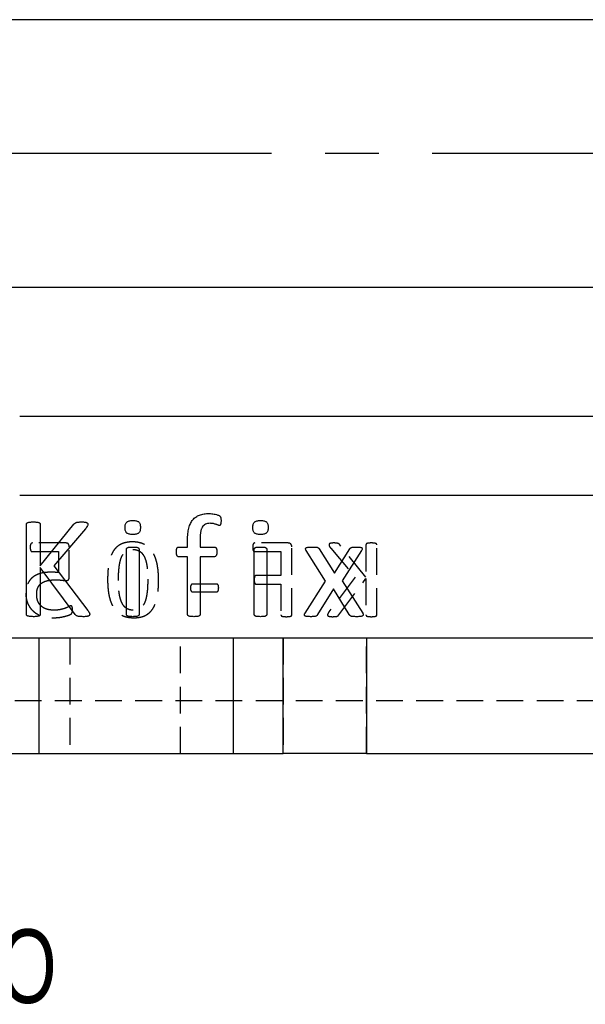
# Model space of a CAD drawing. Extents: x 79 to 812, y 8 to 551.
# Tile 2 of 31: x 190 to 244, y 52 to 145. Entities that reach past the tile are written whole.
import ezdxf

# ---------------------------------------------------------------- set-up
doc = ezdxf.new("R2010")
doc.units = 0
doc.header["$LTSCALE"] = 2
doc.linetypes.add('CENTERX2', pattern=[20.32, 12.7, -2.54, 2.54, -2.54])
doc.linetypes.add('HIDDEN', pattern=[1.905, 1.27, -0.635])
doc.layers.get('0').update_dxf_attribs({"linetype": 'CONTINUOUS'})
doc.styles.add('SLDTEXTSTYLE0', font='TXT', dxfattribs={"width": 0.75})

msp = doc.modelspace()

# ---------------------------------------------------------------- linework, layer by layer
at = {"color": 7, "linetype": 'CONTINUOUS'}
for p, q in [((291.5043, 145.4645), (184.314, 145.4645)), ((184.314, 120.0645), (281.6315, 120.0645)), ((293.914, 107.7645), (190.314, 107.7645)), ((300.314, 100.2645), (190.314, 100.2645)), ((190.946, 88.9858), (190.946, 97.5432)), ((192.2696, 97.5432), (192.2696, 93.5809)), ((192.2696, 93.5809), (195.4667, 97.5432)), ((196.5628, 97.1172), (193.5683, 93.5809)), ((206.246, 95.3822), (206.246, 96.0398)), ((207.4372, 96.0894), (207.4372, 95.3822)), ((200.449, 88.9775), (200.449, 95.1692)), ((201.6402, 95.1692), (201.6402, 88.9775)), ((205.4002, 95.3822), (206.246, 95.3822)), ((206.246, 94.4557), (205.4002, 94.4557)), ((206.246, 88.9796), (206.246, 94.4557)), ((207.4372, 95.3822), (208.8021, 95.3822)), ((208.8021, 94.4557), (207.4372, 94.4557)), ((207.4372, 94.4557), (207.4372, 88.9796)), ((212.5725, 88.9775), (212.5725, 95.1692)), ((213.7637, 95.1692), (213.7637, 88.9775)), ((219.3498, 92.1292), (217.501, 95.0389)), ((218.7501, 95.2043), (220.1811, 92.8985)), ((220.1811, 92.8985), (221.6329, 95.2043)), ((222.7641, 95.0389), (220.9277, 92.1623)), ((193.5683, 93.5809), (196.7923, 89.3498)), ((195.5929, 88.9858), (192.2696, 93.4444)), ((192.2696, 93.4444), (192.2696, 88.9858)), ((217.3955, 89.1078), (219.3498, 92.1292)), ((220.9277, 92.1623), (222.8675, 89.1078)), ((220.0902, 91.4137), (218.5888, 88.9569)), ((221.5977, 88.9569), (220.0902, 91.4137)), ((158.314, 86.7645), (192.1388, 86.7645)), ((192.1388, 86.7645), (192.1388, 75.7645)), ((192.1388, 86.7645), (210.5879, 86.7645)), ((210.5879, 86.7645), (210.5879, 75.7645)), ((210.5879, 86.7645), (215.3114, 86.7645)), ((215.3114, 75.7645), (215.3114, 86.7645)), ((215.3114, 86.7645), (223.2144, 86.7645)), ((223.2144, 86.7645), (223.2144, 75.7645)), ((223.2144, 86.7645), (277.4135, 86.7645)), ((158.314, 75.7645), (192.1388, 75.7645)), ((192.1388, 75.7645), (210.5879, 75.7645)), ((210.5879, 75.7645), (215.3114, 75.7645)), ((223.2144, 75.7645), (215.3114, 75.7645)), ((223.2144, 75.7645), (277.4135, 75.7645))]:
    msp.add_line(p, q, dxfattribs=at)
at = {"color": 179, "linetype": 'CENTERX2'}
msp.add_line((295.5043, 132.7645), (116.5043, 132.7645), dxfattribs=at)
at = {"color": 7, "linetype": 'HIDDEN'}
for p, q in [((194.681, 95.7645), (191.5156, 95.7645)), ((195.0123, 92.5428), (195.0123, 95.4107)), ((215.7868, 95.7645), (212.615, 95.7645)), ((216.1359, 88.9366), (216.1359, 95.3881)), ((223.177, 92.5106), (220.6904, 95.5924)), ((223.177, 95.5924), (223.177, 92.5106)), ((224.2064, 88.9366), (224.2064, 95.5924)), ((191.5011, 94.941), (193.9829, 94.941)), ((193.9829, 94.941), (193.9829, 92.9465)), ((212.6085, 94.941), (215.1064, 94.941)), ((215.1064, 94.941), (215.1064, 92.6763)), ((219.8379, 95.2611), (222.1669, 92.5106)), ((215.1064, 92.6763), (212.7501, 92.6763)), ((208.9998, 91.8528), (206.7126, 91.8528)), ((212.7501, 91.8528), (215.1064, 91.8528)), ((215.1064, 91.8528), (215.1064, 88.9382)), ((222.1669, 92.5106), (219.6593, 89.2197)), ((220.5922, 88.9366), (223.177, 92.4045)), ((223.177, 92.4045), (223.177, 88.9366)), ((206.7126, 91.1322), (208.9998, 91.1322)), ((192.1388, 86.7645), (192.1388, 75.7645)), ((195.064, 86.7645), (195.064, 75.7645)), ((205.564, 75.7645), (205.564, 86.7645)), ((210.5879, 86.7645), (210.5879, 75.7645)), ((215.3114, 86.7645), (215.3114, 75.7645)), ((223.2144, 75.7645), (223.2144, 86.7645)), ((302.8809, 80.7645), (183.1833, 80.7645))]:
    msp.add_line(p, q, dxfattribs=at)
at = {"color": 7, "linetype": 'CONTINUOUS'}
for points, knots in [([(206.246, 96.0398), (206.2476, 96.1467), (206.2508, 96.3532), (206.2739, 96.6514), (206.3095, 96.9267), (206.3631, 97.1785), (206.4331, 97.4079), (206.52, 97.6149), (206.621, 97.8023), (206.7423, 97.9657), (206.8774, 98.1115), (207.0317, 98.2332), (207.2013, 98.3357), (207.3869, 98.4185), (207.5894, 98.4829), (207.8092, 98.5274), (208.0459, 98.5548), (208.2092, 98.5573), (208.2934, 98.5586)], [0, 0, 0, 0, 0.0857008, 0.165525, 0.2397075, 0.3081136, 0.3717514, 0.4317009, 0.4878562, 0.542026, 0.5944212, 0.6467318, 0.699057, 0.7529895, 0.8092751, 0.8691125, 0.9325314, 1, 1, 1, 1]), ([(208.2934, 98.5586), (208.3749, 98.5572), (208.536, 98.5545), (208.7647, 98.516), (208.9644, 98.4754), (209.1196, 98.4252), (209.228, 98.3795), (209.2989, 98.333), (209.3427, 98.2808), (209.3758, 98.2221), (209.4012, 98.1502), (209.4136, 98.0641), (209.4223, 97.9626), (209.4224, 97.8893), (209.4225, 97.8493)], [0, 0, 0, 0, 0.1572104, 0.3106333, 0.4469262, 0.5504783, 0.6249484, 0.6736927, 0.7123862, 0.7553128, 0.8033062, 0.8586708, 0.9227849, 1, 1, 1, 1]), ([(190.946, 97.5432), (190.9478, 97.5607), (190.9511, 97.5951), (190.9752, 97.6446), (191.0225, 97.6829), (191.092, 97.7085), (191.183, 97.7303), (191.3006, 97.7481), (191.4447, 97.7636), (191.5505, 97.7642), (191.6078, 97.7645)], [0, 0, 0, 0, 0.06905503, 0.13614289, 0.21158208, 0.30326861, 0.42697252, 0.58167306, 0.77355099, 1, 1, 1, 1]), ([(191.6078, 97.7645), (191.6665, 97.7643), (191.773, 97.7639), (191.9177, 97.7477), (192.0342, 97.7309), (192.1245, 97.7074), (192.1947, 97.6842), (192.2404, 97.6438), (192.2645, 97.5952), (192.2679, 97.5607), (192.2696, 97.5432)], [0, 0, 0, 0, 0.231771, 0.4208279, 0.5754408, 0.6964318, 0.7905861, 0.8639343, 0.9309841, 1, 1, 1, 1]), ([(195.4667, 97.5432), (195.4811, 97.5632), (195.5091, 97.6018), (195.5637, 97.649), (195.6272, 97.6871), (195.7038, 97.7154), (195.7937, 97.7387), (195.9035, 97.7516), (196.038, 97.7626), (196.1374, 97.7639), (196.1926, 97.7645)], [0, 0, 0, 0, 0.0930697, 0.1801088, 0.2715495, 0.3725057, 0.488512, 0.6230583, 0.7908421, 1, 1, 1, 1]), ([(196.1926, 97.7645), (196.2478, 97.7644), (196.3461, 97.7642), (196.4777, 97.7478), (196.5808, 97.7313), (196.6595, 97.7063), (196.7185, 97.6774), (196.7548, 97.6364), (196.7743, 97.5911), (196.7767, 97.5593), (196.7778, 97.5432)], [0, 0, 0, 0, 0.2409317, 0.4287813, 0.5787737, 0.695882, 0.7888733, 0.8613807, 0.9301672, 1, 1, 1, 1]), ([(196.7778, 97.5432), (196.776, 97.5133), (196.7722, 97.4506), (196.7308, 97.354), (196.6604, 97.2421), (196.5989, 97.1635), (196.5628, 97.1172)], [0, 0, 0, 0, 0.1841002, 0.3847019, 0.6385165, 1, 1, 1, 1]), ([(200.3166, 97.2289), (200.3184, 97.2883), (200.3218, 97.3977), (200.3495, 97.5477), (200.3973, 97.6687), (200.4706, 97.7622), (200.5735, 97.8264), (200.7049, 97.867), (200.867, 97.8941), (200.9858, 97.8959), (201.0508, 97.8969)], [0, 0, 0, 0, 0.1523232, 0.2802837, 0.3896417, 0.4827042, 0.5798111, 0.6955582, 0.8336375, 1, 1, 1, 1]), ([(201.0508, 97.8969), (201.115, 97.8959), (201.2324, 97.894), (201.3927, 97.8672), (201.5212, 97.826), (201.6229, 97.7645), (201.693, 97.6726), (201.7429, 97.556), (201.7664, 97.4076), (201.7703, 97.3), (201.7725, 97.2413)], [0, 0, 0, 0, 0.1674764, 0.3061983, 0.4222684, 0.5185864, 0.6107483, 0.7187127, 0.8468072, 1, 1, 1, 1]), ([(208.3802, 97.6322), (208.2997, 97.6292), (208.1486, 97.6236), (207.9393, 97.5561), (207.7678, 97.4392), (207.658, 97.3037), (207.5914, 97.1736), (207.5482, 97.0603), (207.5111, 96.9345), (207.4823, 96.7948), (207.4622, 96.6406), (207.4488, 96.4708), (207.4371, 96.2854), (207.4372, 96.1563), (207.4372, 96.0894)], [0, 0, 0, 0, 0.1162007, 0.2181414, 0.313645, 0.4129376, 0.4669511, 0.5247765, 0.5882514, 0.6565636, 0.731089, 0.813225, 0.9031861, 1, 1, 1, 1]), ([(209.2612, 97.4295), (209.2431, 97.4316), (209.2012, 97.4366), (209.1341, 97.4619), (209.054, 97.4967), (208.9562, 97.5306), (208.8422, 97.5697), (208.7074, 97.6018), (208.5515, 97.6288), (208.4397, 97.631), (208.3802, 97.6322)], [0, 0, 0, 0, 0.0597748, 0.1388168, 0.2346044, 0.3481738, 0.4796729, 0.6317812, 0.8043711, 1, 1, 1, 1]), ([(209.4225, 97.8493), (209.4217, 97.8107), (209.4203, 97.7409), (209.4106, 97.6474), (209.395, 97.5737), (209.38, 97.5172), (209.3616, 97.4732), (209.3343, 97.4446), (209.2988, 97.4313), (209.2744, 97.4302), (209.2612, 97.4295)], [0, 0, 0, 0, 0.233662, 0.4224612, 0.5672106, 0.6886393, 0.7763059, 0.8529682, 0.9203346, 1, 1, 1, 1]), ([(212.4402, 97.2289), (212.442, 97.2883), (212.4453, 97.3977), (212.4731, 97.5477), (212.5208, 97.6687), (212.5942, 97.7622), (212.697, 97.8264), (212.8284, 97.867), (212.9905, 97.8941), (213.1094, 97.8959), (213.1743, 97.8969)], [0, 0, 0, 0, 0.1523232, 0.2802837, 0.3896417, 0.4827042, 0.5798111, 0.6955582, 0.8336375, 1, 1, 1, 1]), ([(213.1743, 97.8969), (213.2385, 97.8959), (213.356, 97.894), (213.5162, 97.8672), (213.6448, 97.826), (213.7464, 97.7645), (213.8165, 97.6726), (213.8664, 97.556), (213.8899, 97.4076), (213.8939, 97.3), (213.896, 97.2413)], [0, 0, 0, 0, 0.1674764, 0.3061983, 0.4222684, 0.5185864, 0.6107483, 0.7187127, 0.8468072, 1, 1, 1, 1]), ([(201.0384, 96.5733), (200.9741, 96.5743), (200.8566, 96.5759), (200.6969, 96.6037), (200.5676, 96.6418), (200.4657, 96.7039), (200.3963, 96.7969), (200.3494, 96.915), (200.3217, 97.0622), (200.3184, 97.1702), (200.3166, 97.2289)], [0, 0, 0, 0, 0.1673973, 0.3060538, 0.4214962, 0.5177687, 0.6112981, 0.718505, 0.8468795, 1, 1, 1, 1]), ([(201.7725, 97.2413), (201.7707, 97.1819), (201.7674, 97.0726), (201.7396, 96.9225), (201.6919, 96.8015), (201.6185, 96.7081), (201.5156, 96.6439), (201.3842, 96.6032), (201.2221, 96.5761), (201.1033, 96.5743), (201.0384, 96.5733)], [0, 0, 0, 0, 0.1523232, 0.2802837, 0.3896417, 0.4827042, 0.5798111, 0.6955582, 0.8336375, 1, 1, 1, 1]), ([(213.1619, 96.5733), (213.0976, 96.5743), (212.9801, 96.5759), (212.8205, 96.6037), (212.6911, 96.6418), (212.5892, 96.7039), (212.5198, 96.7969), (212.473, 96.915), (212.4452, 97.0622), (212.4419, 97.1702), (212.4402, 97.2289)], [0, 0, 0, 0, 0.1673973, 0.3060538, 0.4214962, 0.5177687, 0.6112981, 0.718505, 0.8468795, 1, 1, 1, 1]), ([(213.896, 97.2413), (213.8942, 97.1819), (213.8909, 97.0726), (213.8631, 96.9225), (213.8154, 96.8015), (213.742, 96.7081), (213.6392, 96.6439), (213.5078, 96.6032), (213.3457, 96.5761), (213.2268, 96.5743), (213.1619, 96.5733)], [0, 0, 0, 0, 0.1523232, 0.2802837, 0.3896417, 0.4827042, 0.5798111, 0.6955582, 0.8336375, 1, 1, 1, 1]), ([(200.449, 95.1692), (200.4503, 95.1845), (200.4529, 95.2155), (200.4719, 95.2609), (200.5109, 95.3011), (200.5721, 95.3305), (200.6536, 95.355), (200.7594, 95.3699), (200.8906, 95.38), (200.9873, 95.3814), (201.0404, 95.3822)], [0, 0, 0, 0, 0.0666297, 0.135191, 0.2094886, 0.3048099, 0.4272578, 0.5792087, 0.7688566, 1, 1, 1, 1]), ([(201.0404, 95.3822), (201.0956, 95.3815), (201.1944, 95.3802), (201.3276, 95.3697), (201.4324, 95.3557), (201.512, 95.3298), (201.5724, 95.3006), (201.6122, 95.2606), (201.6372, 95.2166), (201.6392, 95.1846), (201.6402, 95.1692)], [0, 0, 0, 0, 0.2382497, 0.4264025, 0.5771554, 0.6929601, 0.7875298, 0.8633167, 0.9338956, 1, 1, 1, 1]), ([(205.1872, 94.9148), (205.1885, 94.9541), (205.1907, 95.0265), (205.1959, 95.1268), (205.2161, 95.2081), (205.2374, 95.2747), (205.2675, 95.325), (205.3058, 95.3596), (205.351, 95.3789), (205.3835, 95.3811), (205.4002, 95.3822)], [0, 0, 0, 0, 0.2065532, 0.3809883, 0.5259392, 0.6450644, 0.7475602, 0.8296655, 0.9124073, 1, 1, 1, 1]), ([(205.4002, 94.4557), (205.3834, 94.4567), (205.3505, 94.4585), (205.3055, 94.4806), (205.2687, 94.5167), (205.2367, 94.5654), (205.2159, 94.6311), (205.1992, 94.7114), (205.1898, 94.8077), (205.1881, 94.8776), (205.1872, 94.9148)], [0, 0, 0, 0, 0.0891581, 0.1748978, 0.2609538, 0.3621744, 0.4834286, 0.6265761, 0.8008068, 1, 1, 1, 1]), ([(208.8021, 95.3822), (208.8189, 95.3812), (208.8508, 95.3793), (208.8949, 95.359), (208.9329, 95.3246), (208.9646, 95.2746), (208.9914, 95.2088), (209.0119, 95.1268), (209.0235, 95.0268), (209.0248, 94.9541), (209.0254, 94.9148)], [0, 0, 0, 0, 0.087342, 0.1665407, 0.2484111, 0.3525726, 0.473963, 0.6193538, 0.7940379, 1, 1, 1, 1]), ([(209.0254, 94.9148), (209.0244, 94.8776), (209.0225, 94.8078), (209.0147, 94.7109), (208.9928, 94.6304), (208.9615, 94.5512), (208.9026, 94.4731), (208.8342, 94.4613), (208.8021, 94.4557)], [0, 0, 0, 0, 0.19878869, 0.37266557, 0.51721749, 0.64088041, 0.83121794, 1, 1, 1, 1]), ([(212.5725, 95.1692), (212.5738, 95.1845), (212.5764, 95.2155), (212.5955, 95.2609), (212.6344, 95.3011), (212.6956, 95.3305), (212.7771, 95.355), (212.883, 95.3699), (213.0142, 95.38), (213.1109, 95.3814), (213.164, 95.3822)], [0, 0, 0, 0, 0.0666297, 0.135191, 0.2094886, 0.3048099, 0.4272578, 0.5792087, 0.7688566, 1, 1, 1, 1]), ([(213.164, 95.3822), (213.2191, 95.3815), (213.3179, 95.3802), (213.4511, 95.3697), (213.5559, 95.3557), (213.6355, 95.3298), (213.696, 95.3006), (213.7357, 95.2606), (213.7607, 95.2166), (213.7627, 95.1846), (213.7637, 95.1692)], [0, 0, 0, 0, 0.2382497, 0.4264025, 0.5771554, 0.6929601, 0.7875298, 0.8633167, 0.9338956, 1, 1, 1, 1]), ([(217.501, 95.0389), (217.4853, 95.0672), (217.4576, 95.1171), (217.4354, 95.194), (217.4503, 95.2651), (217.5073, 95.3189), (217.5957, 95.3534), (217.7189, 95.3711), (217.8786, 95.3797), (217.9987, 95.3813), (218.0656, 95.3822)], [0, 0, 0, 0, 0.1108171, 0.1955455, 0.2682457, 0.3466941, 0.452366, 0.5889376, 0.7710363, 1, 1, 1, 1]), ([(218.0656, 95.3822), (218.1263, 95.3822), (218.2346, 95.3821), (218.3794, 95.3734), (218.4918, 95.3627), (218.5771, 95.344), (218.6417, 95.3212), (218.6868, 95.2866), (218.7205, 95.2474), (218.74, 95.219), (218.7501, 95.2043)], [0, 0, 0, 0, 0.2453727, 0.4380778, 0.5867935, 0.7011075, 0.7911953, 0.8608989, 0.9280464, 1, 1, 1, 1]), ([(221.6329, 95.2043), (221.6422, 95.2177), (221.6608, 95.2443), (221.6954, 95.2805), (221.7361, 95.3148), (221.7931, 95.3404), (221.8668, 95.3606), (221.9668, 95.3746), (222.0981, 95.3818), (222.1974, 95.382), (222.2533, 95.3822)], [0, 0, 0, 0, 0.0720961, 0.1434114, 0.2216527, 0.3063652, 0.417562, 0.5597009, 0.7525415, 1, 1, 1, 1]), ([(222.2533, 95.3822), (222.3147, 95.3814), (222.4252, 95.3801), (222.5735, 95.37), (222.6893, 95.3555), (222.7721, 95.3239), (222.8286, 95.2754), (222.8371, 95.2031), (222.8105, 95.1245), (222.781, 95.0701), (222.7641, 95.0389)], [0, 0, 0, 0, 0.2184823, 0.3931647, 0.529943, 0.6311338, 0.7074918, 0.7797148, 0.8737796, 1, 1, 1, 1]), ([(191.6078, 88.7645), (191.5506, 88.7653), (191.445, 88.7668), (191.3001, 88.777), (191.1837, 88.8006), (191.0912, 88.8172), (191.0222, 88.8464), (190.975, 88.8866), (190.9521, 88.9363), (190.948, 88.9698), (190.946, 88.9858)], [0, 0, 0, 0, 0.226555, 0.4182704, 0.5734997, 0.6966282, 0.789447, 0.8667252, 0.9362958, 1, 1, 1, 1]), ([(192.2696, 88.9858), (192.2676, 88.9698), (192.2635, 88.9362), (192.2406, 88.8874), (192.1951, 88.845), (192.1253, 88.8183), (192.0335, 88.8), (191.9182, 88.7773), (191.7727, 88.7665), (191.6664, 88.7652), (191.6078, 88.7645)], [0, 0, 0, 0, 0.06366785, 0.13319886, 0.20843288, 0.30369096, 0.42409133, 0.57923217, 0.76812122, 1, 1, 1, 1]), ([(196.3456, 88.7645), (196.2718, 88.766), (196.1386, 88.7686), (195.9598, 88.7804), (195.821, 88.8061), (195.718, 88.8526), (195.6479, 88.9172), (195.6109, 88.9633), (195.5929, 88.9858)], [0, 0, 0, 0, 0.2698939, 0.4874499, 0.6550981, 0.7836639, 0.8944326, 1, 1, 1, 1]), ([(196.9598, 88.9982), (196.9586, 88.9808), (196.9563, 88.9464), (196.937, 88.8967), (196.8992, 88.851), (196.8348, 88.8231), (196.7516, 88.7981), (196.6435, 88.7779), (196.5051, 88.7662), (196.4029, 88.7651), (196.3456, 88.7645)], [0, 0, 0, 0, 0.0717701, 0.1421686, 0.216987, 0.3100501, 0.4263571, 0.5772913, 0.763352, 1, 1, 1, 1]), ([(196.7923, 89.3498), (196.8102, 89.3222), (196.8422, 89.2728), (196.8862, 89.206), (196.9135, 89.1508), (196.9387, 89.1004), (196.9546, 89.0509), (196.9582, 89.0141), (196.9598, 88.9982)], [0, 0, 0, 0, 0.2505113, 0.4486623, 0.608365, 0.7187607, 0.8782042, 1, 1, 1, 1]), ([(201.0404, 88.7645), (200.9874, 88.7658), (200.8908, 88.7681), (200.759, 88.7729), (200.6543, 88.7933), (200.5715, 88.8134), (200.5118, 88.8439), (200.4714, 88.8817), (200.4524, 88.9284), (200.4501, 88.9609), (200.449, 88.9775)], [0, 0, 0, 0, 0.230397, 0.4192195, 0.5711811, 0.6923877, 0.7874011, 0.8593135, 0.9276535, 1, 1, 1, 1]), ([(201.6402, 88.9775), (201.6393, 88.9607), (201.6377, 88.9274), (201.6128, 88.882), (201.5715, 88.8444), (201.5125, 88.8141), (201.4316, 88.7925), (201.3281, 88.7731), (201.1942, 88.7679), (201.0956, 88.7657), (201.0404, 88.7645)], [0, 0, 0, 0, 0.0717766, 0.1421281, 0.2156024, 0.3098675, 0.4244183, 0.5751828, 0.762518, 1, 1, 1, 1]), ([(206.8416, 88.7645), (206.7893, 88.7658), (206.6934, 88.7682), (206.5628, 88.7726), (206.4591, 88.7937), (206.3766, 88.813), (206.3171, 88.8453), (206.2727, 88.8807), (206.2513, 88.9288), (206.2478, 88.9622), (206.246, 88.9796)], [0, 0, 0, 0, 0.22671974, 0.41497173, 0.56354008, 0.68438043, 0.77910682, 0.85513631, 0.9244987, 1, 1, 1, 1]), ([(207.4372, 88.9796), (207.4365, 88.9621), (207.4351, 88.9281), (207.4099, 88.8812), (207.3665, 88.8452), (207.3066, 88.813), (207.2235, 88.7934), (207.1197, 88.773), (206.9891, 88.768), (206.894, 88.7658), (206.8416, 88.7645)], [0, 0, 0, 0, 0.075022, 0.1456558, 0.2216186, 0.3162619, 0.4369963, 0.5883657, 0.7734791, 1, 1, 1, 1]), ([(213.164, 88.7645), (213.1109, 88.7658), (213.0144, 88.7681), (212.8825, 88.7729), (212.7779, 88.7933), (212.6951, 88.8134), (212.6354, 88.8439), (212.5949, 88.8817), (212.5759, 88.9284), (212.5737, 88.9609), (212.5725, 88.9775)], [0, 0, 0, 0, 0.230397, 0.4192195, 0.5711811, 0.6923877, 0.7874011, 0.8593135, 0.9276535, 1, 1, 1, 1]), ([(213.7637, 88.9775), (213.7629, 88.9607), (213.7613, 88.9274), (213.7364, 88.882), (213.695, 88.8444), (213.6361, 88.8141), (213.5551, 88.7925), (213.4516, 88.7731), (213.3177, 88.7679), (213.2191, 88.7657), (213.164, 88.7645)], [0, 0, 0, 0, 0.07177663, 0.14212812, 0.2156024, 0.30986745, 0.42441828, 0.5751828, 0.76251795, 1, 1, 1, 1]), ([(217.9063, 88.7645), (217.845, 88.7653), (217.7339, 88.7668), (217.5845, 88.7763), (217.4707, 88.8002), (217.3882, 88.8327), (217.337, 88.8841), (217.3239, 88.953), (217.3478, 89.0296), (217.3783, 89.0796), (217.3955, 89.1078)], [0, 0, 0, 0, 0.221404, 0.4010929, 0.5386701, 0.6399395, 0.7173984, 0.7886169, 0.8809065, 1, 1, 1, 1]), ([(218.5888, 88.9569), (218.5796, 88.9414), (218.561, 88.9099), (218.5238, 88.8683), (218.4737, 88.8322), (218.4071, 88.8037), (218.319, 88.7875), (218.2094, 88.7722), (218.0691, 88.7649), (217.9649, 88.7647), (217.9063, 88.7645)], [0, 0, 0, 0, 0.0722975, 0.1468973, 0.222317, 0.3191556, 0.4355338, 0.5810032, 0.7643228, 1, 1, 1, 1]), ([(222.3029, 88.7645), (222.2402, 88.7647), (222.1292, 88.765), (221.9811, 88.7718), (221.8683, 88.7875), (221.7797, 88.8029), (221.7145, 88.8336), (221.6627, 88.8668), (221.628, 88.9112), (221.6079, 88.9416), (221.5977, 88.9569)], [0, 0, 0, 0, 0.24499106, 0.43374175, 0.5776593, 0.69066115, 0.78223033, 0.8576557, 0.92831872, 1, 1, 1, 1]), ([(222.8675, 89.1078), (222.8825, 89.0795), (222.9095, 89.0289), (222.9295, 88.952), (222.9109, 88.8825), (222.8531, 88.833), (222.7647, 88.8), (222.6439, 88.7767), (222.4858, 88.7666), (222.3684, 88.7653), (222.3029, 88.7645)], [0, 0, 0, 0, 0.1111543, 0.1987855, 0.2683673, 0.3477962, 0.4516479, 0.593171, 0.7729521, 1, 1, 1, 1])]:
    msp.add_open_spline(points, degree=3, knots=knots, dxfattribs=at)
at = {"color": 7, "linetype": 'HIDDEN'}
for points, knots in [([(191.5155, 95.7645), (191.5008, 95.7634), (191.4711, 95.761), (191.4299, 95.7389), (191.3901, 95.7095), (191.3607, 95.6631), (191.3327, 95.6074), (191.32, 95.5354), (191.3071, 95.4513), (191.3067, 95.3904), (191.3064, 95.3576)], [0, 0, 0, 0, 0.0866906, 0.1747666, 0.2719884, 0.3768478, 0.4961948, 0.6395069, 0.8061538, 1, 1, 1, 1]), ([(195.0123, 95.4107), (195.0116, 95.4386), (195.0101, 95.4918), (194.9951, 95.5659), (194.9664, 95.6279), (194.9293, 95.679), (194.8809, 95.7193), (194.822, 95.746), (194.7543, 95.7626), (194.7063, 95.7639), (194.681, 95.7645)], [0, 0, 0, 0, 0.1508735, 0.2872292, 0.4051744, 0.5169846, 0.6260214, 0.7413409, 0.8635829, 1, 1, 1, 1]), ([(201.008, 95.8675), (200.9017, 95.8651), (200.6966, 95.8604), (200.4024, 95.8146), (200.1341, 95.7413), (199.8912, 95.638), (199.6741, 95.5041), (199.4774, 95.3454), (199.3072, 95.155), (199.1578, 94.9386), (199.0309, 94.695), (198.9239, 94.4253), (198.8349, 94.1294), (198.7697, 93.8071), (198.7186, 93.4601), (198.6817, 93.0887), (198.6617, 92.6926), (198.6582, 92.4206), (198.6564, 92.2806)], [0, 0, 0, 0, 0.0650011, 0.1253901, 0.1815653, 0.2347468, 0.2862672, 0.3370772, 0.3888528, 0.4418884, 0.4974863, 0.5564972, 0.6191639, 0.6861844, 0.7574703, 0.8336013, 0.9143894, 1, 1, 1, 1]), ([(203.4947, 92.2484), (203.4932, 92.3793), (203.4903, 92.6354), (203.4657, 93.0111), (203.4257, 93.3702), (203.3711, 93.7123), (203.2956, 94.0343), (203.2019, 94.3347), (203.0857, 94.6107), (202.9506, 94.8639), (202.7938, 95.0928), (202.6094, 95.2915), (202.4055, 95.4662), (202.1769, 95.6119), (201.9223, 95.728), (201.6409, 95.8081), (201.3332, 95.8598), (201.1192, 95.8648), (201.008, 95.8675)], [0, 0, 0, 0, 0.0786276, 0.1538502, 0.2261456, 0.2956895, 0.3618802, 0.4247476, 0.4845241, 0.5416067, 0.5969283, 0.6507405, 0.7039972, 0.7578893, 0.8131095, 0.8715266, 0.9332317, 1, 1, 1, 1]), ([(212.615, 95.7645), (212.6018, 95.7639), (212.5753, 95.7626), (212.5389, 95.742), (212.5028, 95.7132), (212.4778, 95.6651), (212.4515, 95.6071), (212.4398, 95.5316), (212.4318, 95.4436), (212.4306, 95.3801), (212.43, 95.3463)], [0, 0, 0, 0, 0.0771928, 0.155694, 0.2439673, 0.3485111, 0.4729807, 0.6225746, 0.7988324, 1, 1, 1, 1]), ([(216.1359, 95.3881), (216.1349, 95.4204), (216.1331, 95.481), (216.1131, 95.5644), (216.0767, 95.6321), (216.0117, 95.6975), (215.9136, 95.7512), (215.8282, 95.7602), (215.7868, 95.7645)], [0, 0, 0, 0, 0.1667855, 0.3127624, 0.4393796, 0.5590309, 0.7861447, 1, 1, 1, 1]), ([(220.1258, 95.7645), (220.0828, 95.7644), (220.0064, 95.7642), (219.904, 95.7515), (219.8238, 95.7387), (219.7627, 95.7193), (219.7168, 95.6967), (219.6886, 95.6648), (219.6733, 95.6296), (219.6715, 95.6049), (219.6706, 95.5924)], [0, 0, 0, 0, 0.2409317, 0.4287813, 0.5787737, 0.695882, 0.7888733, 0.8613807, 0.9301672, 1, 1, 1, 1]), ([(219.6706, 95.5924), (219.672, 95.5691), (219.675, 95.5204), (219.7072, 95.4453), (219.762, 95.3582), (219.8098, 95.297), (219.8379, 95.2611)], [0, 0, 0, 0, 0.1841002, 0.3847019, 0.6385165, 1, 1, 1, 1]), ([(220.6904, 95.5924), (220.6791, 95.6079), (220.6574, 95.638), (220.6149, 95.6747), (220.5655, 95.7043), (220.506, 95.7263), (220.436, 95.7444), (220.3507, 95.7545), (220.2461, 95.7631), (220.1687, 95.764), (220.1258, 95.7645)], [0, 0, 0, 0, 0.0930697, 0.1801088, 0.2715495, 0.3725057, 0.488512, 0.6230583, 0.7908421, 1, 1, 1, 1]), ([(223.6917, 95.7645), (223.6461, 95.7644), (223.5633, 95.764), (223.4507, 95.7515), (223.3601, 95.7384), (223.2899, 95.7201), (223.2353, 95.702), (223.1998, 95.6707), (223.181, 95.6328), (223.1784, 95.606), (223.177, 95.5924)], [0, 0, 0, 0, 0.231771, 0.4208279, 0.5754408, 0.6964318, 0.7905861, 0.8639343, 0.9309841, 1, 1, 1, 1]), ([(224.2064, 95.5924), (224.2051, 95.606), (224.2025, 95.6328), (224.1837, 95.6713), (224.147, 95.701), (224.093, 95.721), (224.0222, 95.7379), (223.9307, 95.7517), (223.8186, 95.7638), (223.7363, 95.7643), (223.6917, 95.7645)], [0, 0, 0, 0, 0.069055, 0.1361429, 0.2115821, 0.3032686, 0.4269725, 0.5816731, 0.773551, 1, 1, 1, 1]), ([(191.3064, 95.3576), (191.307, 95.3265), (191.308, 95.2678), (191.3174, 95.1853), (191.3334, 95.1135), (191.3548, 95.0522), (191.3835, 95.0037), (191.4167, 94.9671), (191.4568, 94.9442), (191.4863, 94.9421), (191.5011, 94.941)], [0, 0, 0, 0, 0.1850706, 0.34883, 0.4927232, 0.6218669, 0.7334355, 0.8259158, 0.9129579, 1, 1, 1, 1]), ([(199.6859, 92.2147), (199.6858, 92.301), (199.6858, 92.4694), (199.6951, 92.715), (199.7053, 92.9472), (199.722, 93.166), (199.7406, 93.372), (199.7645, 93.5652), (199.7938, 93.7453), (199.8254, 93.9134), (199.8627, 94.0701), (199.9038, 94.2158), (199.9502, 94.3504), (200.0034, 94.4728), (200.0616, 94.5845), (200.1242, 94.6867), (200.1931, 94.7784), (200.2679, 94.8592), (200.3465, 94.9313), (200.4327, 94.9903), (200.5231, 95.0415), (200.6546, 95.0925), (200.8347, 95.1378), (200.9846, 95.1438), (201.0627, 95.1469)], [0, 0, 0, 0, 0.0712955, 0.1390833, 0.2029248, 0.263311, 0.3202406, 0.3737926, 0.424025, 0.4709222, 0.5150668, 0.556976, 0.595909, 0.6325991, 0.6670624, 0.699873, 0.7314905, 0.7615763, 0.7907386, 0.8193614, 0.8477054, 0.8763214, 0.9356065, 1, 1, 1, 1]), ([(201.0627, 95.1469), (201.1321, 95.1441), (201.2651, 95.1387), (201.4552, 95.0985), (201.6253, 95.0293), (201.7732, 94.9301), (201.904, 94.8094), (202.0159, 94.6654), (202.1169, 94.5037), (202.201, 94.3204), (202.2732, 94.1202), (202.33, 93.9018), (202.3791, 93.6686), (202.411, 93.4189), (202.4345, 93.157), (202.4519, 92.8845), (202.4639, 92.6024), (202.4648, 92.4114), (202.4653, 92.3144)], [0, 0, 0, 0, 0.0587608, 0.1126821, 0.1638204, 0.2133506, 0.2628704, 0.3139663, 0.3674319, 0.4241471, 0.4845163, 0.5475658, 0.6152951, 0.6863715, 0.7607525, 0.838163, 0.9177476, 1, 1, 1, 1]), ([(212.43, 95.3463), (212.4306, 95.3131), (212.4319, 95.2513), (212.4394, 95.1657), (212.4525, 95.0937), (212.4751, 95.0367), (212.5025, 94.9928), (212.535, 94.963), (212.571, 94.9453), (212.596, 94.9424), (212.6085, 94.941)], [0, 0, 0, 0, 0.20509845, 0.38111146, 0.52960166, 0.65423719, 0.75694619, 0.84591016, 0.92281319, 1, 1, 1, 1]), ([(193.1819, 92.9851), (193.0896, 92.9831), (192.9106, 92.9791), (192.6512, 92.9542), (192.4101, 92.9091), (192.1872, 92.8467), (191.9828, 92.7671), (191.7935, 92.6766), (191.6248, 92.566), (191.4719, 92.443), (191.3362, 92.3065), (191.2195, 92.1547), (191.1189, 91.99), (191.0376, 91.8109), (190.9727, 91.6208), (190.9285, 91.4201), (190.9002, 91.2096), (190.8965, 91.0658), (190.8947, 90.9922)], [0, 0, 0, 0, 0.0804659, 0.1561107, 0.2269935, 0.2940412, 0.3576851, 0.4181137, 0.4766011, 0.5331174, 0.58899, 0.6439792, 0.6997871, 0.7568998, 0.8151532, 0.8745878, 0.9358856, 1, 1, 1, 1]), ([(193.9829, 92.9465), (193.9224, 92.9551), (193.8008, 92.9723), (193.6103, 92.9792), (193.4039, 92.9845), (193.2591, 92.9849), (193.1819, 92.9851)], [0, 0, 0, 0, 0.22815705, 0.45890389, 0.71145032, 1, 1, 1, 1]), ([(212.7501, 92.6763), (212.7375, 92.6756), (212.7123, 92.6741), (212.6776, 92.6555), (212.6434, 92.6298), (212.6172, 92.5872), (212.5933, 92.5325), (212.5809, 92.4601), (212.5733, 92.3703), (212.5721, 92.3042), (212.5715, 92.2677)], [0, 0, 0, 0, 0.0757226, 0.151656, 0.2352713, 0.3339691, 0.450996, 0.5976139, 0.7779091, 1, 1, 1, 1]), ([(191.9241, 90.8941), (191.9253, 90.9489), (191.9278, 91.056), (191.9463, 91.2114), (191.981, 91.3567), (192.0271, 91.4917), (192.0868, 91.6178), (192.1625, 91.7317), (192.2526, 91.8346), (192.356, 91.9269), (192.4743, 92.0072), (192.6066, 92.0768), (192.7528, 92.1366), (192.9155, 92.1823), (193.0924, 92.2189), (193.2857, 92.2465), (193.4953, 92.2623), (193.6408, 92.2638), (193.7159, 92.2645)], [0, 0, 0, 0, 0.0635378, 0.1243748, 0.1812933, 0.2366066, 0.2897807, 0.3427797, 0.3948345, 0.4481795, 0.5032541, 0.5603358, 0.6214809, 0.6862895, 0.7562387, 0.8310612, 0.9128382, 1, 1, 1, 1]), ([(193.7159, 92.2645), (193.769, 92.2644), (193.8715, 92.2642), (194.0195, 92.257), (194.1564, 92.2486), (194.32, 92.2279), (194.5099, 92.2049), (194.6589, 92.2017), (194.7309, 92.2002)], [0, 0, 0, 0, 0.1564805, 0.3020268, 0.4367062, 0.5608055, 0.7880615, 1, 1, 1, 1]), ([(194.7309, 92.2002), (194.7545, 92.2011), (194.7985, 92.2028), (194.859, 92.2153), (194.9094, 92.2363), (194.951, 92.2676), (194.979, 92.3161), (194.9994, 92.3772), (195.0093, 92.4551), (195.0112, 92.5117), (195.0123, 92.5428)], [0, 0, 0, 0, 0.1365699, 0.2537943, 0.3550417, 0.4498323, 0.548635, 0.673004, 0.820153, 1, 1, 1, 1]), ([(198.6564, 92.2806), (198.6579, 92.1492), (198.6606, 91.8921), (198.6861, 91.5149), (198.7229, 91.1549), (198.7792, 90.8139), (198.8517, 90.4928), (198.9466, 90.194), (199.062, 89.9179), (199.1989, 89.665), (199.3576, 89.4373), (199.54, 89.2364), (199.7457, 89.0635), (199.9745, 88.9165), (200.2297, 88.8018), (200.5117, 88.7201), (200.8207, 88.6695), (201.0362, 88.6643), (201.1479, 88.6616)], [0, 0, 0, 0, 0.0788531, 0.1543047, 0.2267965, 0.2959377, 0.3616609, 0.4241447, 0.4838481, 0.5410141, 0.5964523, 0.6499814, 0.7034186, 0.7572448, 0.8126904, 0.8707273, 0.932992, 1, 1, 1, 1]), ([(201.0933, 89.3822), (201.0471, 89.3835), (200.9571, 89.386), (200.826, 89.4037), (200.7032, 89.4337), (200.5895, 89.4784), (200.4829, 89.5321), (200.386, 89.5998), (200.2948, 89.6751), (200.1844, 89.7937), (200.062, 89.9672), (199.9508, 90.2109), (199.8575, 90.4825), (199.7885, 90.7836), (199.7372, 91.1104), (199.7072, 91.4619), (199.6899, 91.8327), (199.6872, 92.086), (199.6859, 92.2147)], [0, 0, 0, 0, 0.0390916, 0.0762084, 0.1117792, 0.1458461, 0.179557, 0.212554, 0.2457503, 0.2794765, 0.3495216, 0.4244654, 0.5055954, 0.5923821, 0.6856951, 0.7855487, 0.8910097, 1, 1, 1, 1]), ([(202.4653, 92.3144), (202.4645, 92.1868), (202.463, 91.9411), (202.4477, 91.5877), (202.427, 91.2634), (202.3927, 90.9689), (202.351, 90.7015), (202.2939, 90.4611), (202.2297, 90.2453), (202.1525, 90.0546), (202.0627, 89.8901), (201.9622, 89.7486), (201.8491, 89.6315), (201.7232, 89.5377), (201.5838, 89.4682), (201.4322, 89.4182), (201.2672, 89.3869), (201.1524, 89.3838), (201.0933, 89.3822)], [0, 0, 0, 0, 0.1054794, 0.2030552, 0.2923452, 0.3739749, 0.4480681, 0.5158955, 0.5779958, 0.6340388, 0.685605, 0.7325879, 0.7770892, 0.8195443, 0.8617582, 0.905201, 0.9511804, 1, 1, 1, 1]), ([(201.1479, 88.6616), (201.2538, 88.6639), (201.4579, 88.6685), (201.7501, 88.7149), (202.0178, 88.7859), (202.2598, 88.8898), (202.4776, 89.0225), (202.6716, 89.1849), (202.8442, 89.3733), (202.9932, 89.5905), (203.1202, 89.834), (203.2274, 90.1038), (203.3153, 90.3994), (203.3846, 90.721), (203.4316, 91.0686), (203.4697, 91.4403), (203.4894, 91.8365), (203.4929, 92.1085), (203.4947, 92.2484)], [0, 0, 0, 0, 0.0647288, 0.1248451, 0.1806644, 0.2338914, 0.2854559, 0.3362648, 0.3883055, 0.4413865, 0.4970319, 0.5560933, 0.6188136, 0.6856388, 0.7572629, 0.833459, 0.9143162, 1, 1, 1, 1]), ([(206.7126, 91.8528), (206.6985, 91.8525), (206.6713, 91.8519), (206.633, 91.8381), (206.5975, 91.8144), (206.572, 91.7738), (206.5487, 91.7233), (206.5341, 91.6592), (206.5218, 91.5825), (206.5214, 91.5263), (206.5212, 91.4957)], [0, 0, 0, 0, 0.0921174, 0.1781405, 0.2643808, 0.368276, 0.4884344, 0.6306603, 0.7985212, 1, 1, 1, 1]), ([(209.1976, 91.4957), (209.1972, 91.5263), (209.1964, 91.5828), (209.1863, 91.6603), (209.1735, 91.7236), (209.1526, 91.7729), (209.1232, 91.8091), (209.088, 91.8352), (209.0454, 91.8504), (209.0155, 91.8519), (208.9998, 91.8528)], [0, 0, 0, 0, 0.1986171, 0.3670715, 0.5064533, 0.6171246, 0.711213, 0.8059436, 0.8984724, 1, 1, 1, 1]), ([(212.5715, 92.2677), (212.5722, 92.2339), (212.5735, 92.1711), (212.5808, 92.0844), (212.5941, 92.012), (212.6165, 91.9548), (212.645, 91.9108), (212.6764, 91.8787), (212.7118, 91.8565), (212.7375, 91.854), (212.7501, 91.8528)], [0, 0, 0, 0, 0.205482, 0.3822738, 0.5286827, 0.6515713, 0.7528407, 0.8450467, 0.9238951, 1, 1, 1, 1]), ([(190.8947, 90.9922), (190.8966, 90.902), (190.9004, 90.7257), (190.9365, 90.4691), (190.9956, 90.2274), (191.0798, 90.0017), (191.1844, 89.792), (191.3086, 89.5986), (191.455, 89.4241), (191.6194, 89.2659), (191.8021, 89.1258), (192.001, 89.0031), (192.2165, 88.8981), (192.4482, 88.8116), (192.6948, 88.7443), (192.9552, 88.6963), (193.2289, 88.6669), (193.4161, 88.6634), (193.5116, 88.6616)], [0, 0, 0, 0, 0.0683199, 0.1335392, 0.1959186, 0.2565995, 0.3156549, 0.3732455, 0.4303668, 0.4878397, 0.5457846, 0.6045317, 0.6646798, 0.7271676, 0.7916333, 0.8581757, 0.9276351, 1, 1, 1, 1]), ([(193.5615, 89.3822), (193.503, 89.3827), (193.3878, 89.3838), (193.2195, 89.4036), (193.0576, 89.4272), (192.9046, 89.4668), (192.7591, 89.5157), (192.6241, 89.5788), (192.4987, 89.6526), (192.386, 89.7409), (192.2817, 89.8384), (192.1919, 89.9509), (192.1122, 90.074), (192.0446, 90.2099), (191.9887, 90.3593), (191.9511, 90.5242), (191.9286, 90.7042), (191.9256, 90.8292), (191.9241, 90.8941)], [0, 0, 0, 0, 0.069134, 0.13607, 0.2002781, 0.262402, 0.3227535, 0.3814711, 0.4383385, 0.4943908, 0.5504466, 0.6067885, 0.6641205, 0.7236641, 0.7858494, 0.8522852, 0.9232185, 1, 1, 1, 1]), ([(206.5212, 91.4957), (206.5215, 91.464), (206.5223, 91.4058), (206.5328, 91.3265), (206.5445, 91.2612), (206.574, 91.2006), (206.6261, 91.1418), (206.6837, 91.1354), (206.7126, 91.1322)], [0, 0, 0, 0, 0.2061808, 0.3785956, 0.5217915, 0.6342614, 0.817014, 1, 1, 1, 1]), ([(208.9998, 91.1322), (209.0156, 91.1328), (209.0459, 91.1339), (209.087, 91.1521), (209.1244, 91.1756), (209.1524, 91.214), (209.1735, 91.2645), (209.1861, 91.329), (209.1965, 91.4074), (209.1972, 91.4645), (209.1976, 91.4957)], [0, 0, 0, 0, 0.1003212, 0.1929727, 0.2845961, 0.3802655, 0.4927706, 0.6338511, 0.800304, 1, 1, 1, 1]), ([(195.1667, 89.7939), (195.1433, 89.7897), (195.0842, 89.7789), (194.9898, 89.7213), (194.8589, 89.6553), (194.687, 89.5822), (194.4724, 89.5114), (194.2656, 89.4542), (194.0765, 89.417), (193.9159, 89.3958), (193.7429, 89.3857), (193.6232, 89.3834), (193.5615, 89.3822)], [0, 0, 0, 0, 0.04239, 0.1068015, 0.1952642, 0.3058362, 0.4406533, 0.5997351, 0.6897475, 0.7856224, 0.8895405, 1, 1, 1, 1]), ([(195.3212, 89.4417), (195.321, 89.469), (195.3207, 89.5212), (195.3144, 89.5943), (195.3042, 89.6572), (195.2873, 89.7085), (195.2627, 89.7467), (195.2345, 89.7735), (195.2025, 89.7919), (195.1788, 89.7932), (195.1667, 89.7939)], [0, 0, 0, 0, 0.1930879, 0.3678692, 0.5178554, 0.6423685, 0.7463095, 0.8346784, 0.9159525, 1, 1, 1, 1]), ([(193.5116, 88.6616), (193.6174, 88.6637), (193.8239, 88.6679), (194.1226, 88.7009), (194.3967, 88.7491), (194.6399, 88.8047), (194.8446, 88.8708), (194.9915, 88.9218), (195.0857, 88.9635), (195.139, 88.9889), (195.1795, 89.0111), (195.2152, 89.0352), (195.2425, 89.0656), (195.2673, 89.0995), (195.2836, 89.136), (195.299, 89.177), (195.3094, 89.2274), (195.318, 89.2881), (195.3197, 89.3607), (195.3207, 89.4133), (195.3212, 89.4417)], [0, 0, 0, 0, 0.1445657, 0.2824885, 0.410533, 0.5250895, 0.6234381, 0.7046407, 0.7374791, 0.764375, 0.7853884, 0.8006489, 0.8229536, 0.8408575, 0.8579154, 0.8774016, 0.9007085, 0.92809, 0.9611243, 1, 1, 1, 1]), ([(215.1064, 88.9382), (215.108, 88.9258), (215.1111, 88.8997), (215.129, 88.8616), (215.1647, 88.829), (215.2181, 88.8058), (215.2891, 88.7927), (215.377, 88.7741), (215.4902, 88.766), (215.574, 88.7651), (215.6212, 88.7645)], [0, 0, 0, 0, 0.0635902, 0.1330363, 0.2081785, 0.3044445, 0.424698, 0.5742896, 0.7602346, 1, 1, 1, 1]), ([(215.6212, 88.7645), (215.6656, 88.7652), (215.7478, 88.7663), (215.8605, 88.7741), (215.9509, 88.7928), (216.0235, 88.8049), (216.0763, 88.83), (216.1128, 88.8608), (216.1314, 88.8985), (216.1344, 88.9241), (216.1359, 88.9366)], [0, 0, 0, 0, 0.2268488, 0.4188129, 0.5742436, 0.6975317, 0.7916285, 0.8690069, 0.9362132, 1, 1, 1, 1]), ([(219.6593, 89.2197), (219.6454, 89.1983), (219.6205, 89.1598), (219.5863, 89.1079), (219.5651, 89.065), (219.5455, 89.0258), (219.5331, 88.9873), (219.5303, 88.9587), (219.5291, 88.9463)], [0, 0, 0, 0, 0.2505113, 0.4486623, 0.608365, 0.7187607, 0.8782042, 1, 1, 1, 1]), ([(219.5291, 88.9463), (219.53, 88.9328), (219.5318, 88.906), (219.5468, 88.8673), (219.5762, 88.8318), (219.6263, 88.8101), (219.691, 88.7906), (219.7751, 88.7749), (219.8827, 88.7658), (219.9622, 88.765), (220.0068, 88.7645)], [0, 0, 0, 0, 0.0717701, 0.1421686, 0.216987, 0.3100501, 0.4263571, 0.5772913, 0.763352, 1, 1, 1, 1]), ([(220.0068, 88.7645), (220.0642, 88.7656), (220.1678, 88.7677), (220.3069, 88.7768), (220.4148, 88.7969), (220.4949, 88.833), (220.5494, 88.8833), (220.5782, 88.9191), (220.5922, 88.9366)], [0, 0, 0, 0, 0.2698939, 0.4874499, 0.6550981, 0.7836639, 0.8944326, 1, 1, 1, 1]), ([(223.177, 88.9366), (223.1786, 88.9242), (223.1817, 88.8981), (223.1996, 88.8601), (223.235, 88.8271), (223.2892, 88.8064), (223.3606, 88.7921), (223.4503, 88.7745), (223.5635, 88.7661), (223.6462, 88.7651), (223.6917, 88.7645)], [0, 0, 0, 0, 0.0636678, 0.1331989, 0.2084329, 0.303691, 0.4240913, 0.5792322, 0.7681212, 1, 1, 1, 1]), ([(223.6917, 88.7645), (223.7362, 88.7651), (223.8184, 88.7663), (223.9311, 88.7742), (224.0216, 88.7926), (224.0936, 88.8055), (224.1472, 88.8282), (224.1839, 88.8595), (224.2017, 88.8981), (224.2049, 88.9242), (224.2064, 88.9366)], [0, 0, 0, 0, 0.226555, 0.4182704, 0.5734997, 0.6966282, 0.789447, 0.8667252, 0.9362958, 1, 1, 1, 1])]:
    msp.add_open_spline(points, degree=3, knots=knots, dxfattribs=at)

# ---------------------------------------------------------------- texts
at = {"color": 179, "linetype": 'CONTINUOUS', "insert": (125.5606, 59.0732), "char_height": 7, "attachment_point": 1, "style": 'SLDTEXTSTYLE0'}
msp.add_mtext('GRAMPO RECUADO', dxfattribs=at)

doc.saveas('drawing.dxf')
